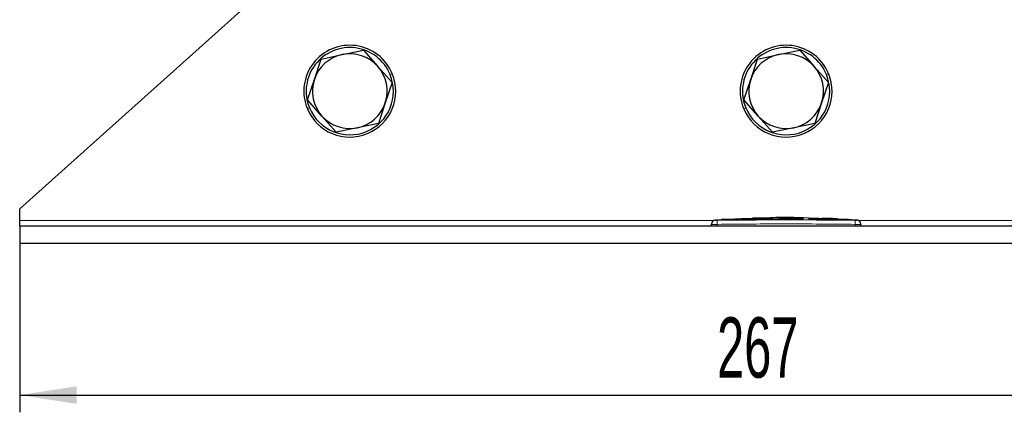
# Model space of a CAD drawing. Header units: millimetres. Extents: x 5 to 418, y 2 to 292.
# Tile 10 of 48: x 58 to 115, y 154 to 177. Entities that reach past the tile are written whole.
import ezdxf

# ---------------------------------------------------------------- set-up
doc = ezdxf.new("R2010")
doc.units = ezdxf.units.MM
doc.layers.add('SLD-0', color=7, linetype='Continuous')
doc.styles.add('SLDTEXTSTYLE0', font='TXT', dxfattribs={"width": 0.605})
doc.dimstyles.new('SLDDIMSTYLE0', dxfattribs={"dimtxt": 3.5, "dimasz": 3.302, "dimexe": 0, "dimexo": 0.0625, "dimgap": 0.875, "dimtad": 1, "dimlfac": 3, "dimrnd": 1e-09, "dimzin": 12, "dimdsep": 46, "dimtxsty": 'SLDTEXTSTYLE0', "dimsah": 1, "dimcen": 0.09, "dimadec": 0, "dimazin": 3, "dimtfac": 1, "dimtofl": 0, "dimtmove": 0, "dimatfit": 3, "dimfxl": 1, "dimfrac": 2, "dimtolj": 1, "dimtzin": 12, "dimarcsym": 0})
doc.dimstyles.new('SLDDIMSTYLE1', dxfattribs={"dimtxt": 3.5, "dimasz": 3.302, "dimexe": 0, "dimexo": 0.0625, "dimgap": 0.875, "dimtad": 1, "dimdec": 1, "dimlfac": 3, "dimrnd": 1e-09, "dimzin": 12, "dimdsep": 46, "dimtxsty": 'SLDTEXTSTYLE0', "dimsah": 1, "dimcen": 0.09, "dimadec": 0, "dimazin": 3, "dimtfac": 1, "dimtofl": 0, "dimtmove": 0, "dimatfit": 3, "dimfxl": 1, "dimfrac": 2, "dimtolj": 1, "dimtzin": 12, "dimarcsym": 0})

# ---------------------------------------------------------------- blocks, each defined once
blk = doc.blocks.new('_D')
at = {"layer": 'SLD-0'}
for p, q in [((58.013, 164.236), (58.013, 154.429)), ((147.013, 164.236), (147.013, 154.429)), ((58.013, 155.429), (147.013, 155.429))]:
    blk.add_line(p, q, dxfattribs=at)
for points in [[(58.013, 155.429), (61.315, 154.921), (61.315, 155.937)], [(147.013, 155.429), (143.711, 155.937), (143.711, 154.921)]]:
    blk.add_solid(points, dxfattribs=at)
at = {"layer": 'SLD-0', "insert": (98.503, 159.941), "char_height": 3.5, "attachment_point": 1, "style": 'SLDTEXTSTYLE0'}
blk.add_mtext('267', dxfattribs=at)
blk = doc.blocks.new('_D_1')
at = {"layer": 'SLD-0'}
for p, q in [((114.413, 250.007), (157.219, 250.007)), ((156.219, 164.236), (156.219, 250.007)), ((147.013, 164.236), (157.219, 164.236))]:
    blk.add_line(p, q, dxfattribs=at)
for points in [[(156.219, 250.007), (155.711, 246.705), (156.727, 246.705)], [(156.219, 164.236), (156.727, 167.538), (155.711, 167.538)]]:
    blk.add_solid(points, dxfattribs=at)
at = {"layer": 'SLD-0', "insert": (151.707, 201.106), "char_height": 3.5, "attachment_point": 1, "rotation": 90, "style": 'SLDTEXTSTYLE0'}
blk.add_mtext('257,3', dxfattribs=at)

msp = doc.modelspace()

# ---------------------------------------------------------------- linework, layer by layer
at = {"color": 7, "linetype": 'Continuous', "lineweight": 25}
for p, q in [((70.8463, 177.7358), (58.013, 166.2358)), ((75.1226, 173.7496), (75.5155, 174.9373)), ((75.5155, 174.9373), (76.7404, 175.1909)), ((76.7404, 175.1909), (77.9654, 175.4444)), ((77.9654, 175.4444), (78.7975, 174.5104)), ((100.4559, 173.7496), (100.8488, 174.9373)), ((100.8488, 174.9373), (102.0738, 175.1909)), ((102.0738, 175.1909), (103.2987, 175.4444)), ((103.2987, 175.4444), (104.1308, 174.5104)), ((78.7975, 174.5104), (79.6295, 173.5763)), ((104.1308, 174.5104), (104.9629, 173.5763)), ((74.7297, 172.562), (75.1226, 173.7496)), ((79.6295, 173.5763), (79.2367, 172.3887)), ((100.0631, 172.562), (100.4559, 173.7496)), ((104.9629, 173.5763), (104.57, 172.3887)), ((75.5618, 171.628), (74.7297, 172.562)), ((79.2367, 172.3887), (78.8438, 171.2011)), ((100.8951, 171.628), (100.0631, 172.562)), ((104.57, 172.3887), (104.1771, 171.2011)), ((76.3939, 170.6939), (75.5618, 171.628)), ((101.7272, 170.6939), (100.8951, 171.628)), ((77.6189, 170.9475), (76.3939, 170.6939)), ((78.8438, 171.2011), (77.6189, 170.9475)), ((102.9522, 170.9475), (101.7272, 170.6939)), ((104.1771, 171.2011), (102.9522, 170.9475)), ((58.013, 165.5692), (58.013, 166.2358)), ((58.013, 165.2358), (58.013, 165.5692)), ((147.013, 165.2358), (58.013, 165.2358)), ((58.013, 165.2358), (58.013, 164.2358)), ((98.1796, 165.2358), (98.1796, 165.3398)), ((98.8096, 165.6034), (98.3484, 165.58)), ((99.5428, 165.6392), (98.7643, 165.6126)), ((98.8095, 165.5986), (99.5422, 165.6227)), ((99.5422, 165.616), (98.8095, 165.5919)), ((98.8095, 165.5986), (98.8095, 165.5919)), ((99.5422, 165.6571), (100.3492, 165.6447)), ((99.5422, 165.6227), (99.5422, 165.616)), ((100.3492, 165.638), (99.5733, 165.6499)), ((100.5662, 165.6741), (99.9041, 165.6515)), ((100.3492, 165.6447), (103.5162, 165.6654)), ((103.5162, 165.6587), (100.3492, 165.638)), ((100.3492, 165.6447), (100.3492, 165.638)), ((101.2513, 165.7194), (100.5625, 165.6963)), ((102.0817, 165.7381), (103.8078, 165.7231)), ((102.0817, 165.7208), (102.0817, 165.7381)), ((102.799, 165.7252), (102.0817, 165.7314)), ((103.5162, 165.7134), (102.0817, 165.7208)), ((103.5162, 165.6654), (103.5162, 165.6587)), ((103.8078, 165.7231), (103.8078, 165.7037)), ((103.8078, 165.6615), (105.7002, 165.6159)), ((103.8078, 165.6615), (103.8078, 165.6548)), ((105.7002, 165.6092), (103.8078, 165.6548)), ((106.1309, 165.6148), (103.8473, 165.6963)), ((104.6207, 165.6963), (104.6207, 165.6835)), ((105.2011, 165.6704), (104.6207, 165.6963)), ((104.6207, 165.6896), (105.2011, 165.6637)), ((104.6207, 165.6835), (105.2011, 165.6604)), ((105.4136, 165.6498), (105.4136, 165.6565)), ((106.2223, 165.6062), (106.2223, 165.5995)), ((106.6776, 165.58), (106.2619, 165.5996)), ((106.8463, 165.2358), (106.8463, 165.3398)), ((147.013, 164.2358), (58.013, 164.2358))]:
    msp.add_line(p, q, dxfattribs=at)
at = {"color": 7, "linetype": 'Continuous', "lineweight": 18}
for p, q in [((79.5198, 174.0396), (79.6429, 174.0906)), ((104.8531, 174.0396), (104.9762, 174.0906)), ((74.8395, 172.0988), (74.7164, 172.0477)), ((100.1729, 172.0988), (100.0497, 172.0477)), ((98.3322, 165.5692), (58.013, 165.5692)), ((98.5101, 165.5731), (98.513, 165.3398)), ((98.513, 165.2358), (98.513, 165.3398)), ((105.2011, 165.6704), (105.2011, 165.6637)), ((105.7002, 165.6159), (105.7002, 165.6092)), ((106.5158, 165.5731), (106.513, 165.3398)), ((106.513, 165.2358), (106.513, 165.3398)), ((147.013, 165.5692), (106.6937, 165.5692))]:
    msp.add_line(p, q, dxfattribs=at)
at = {"color": 7, "linetype": 'Continuous', "lineweight": 25}
for centre, radius, start, end in [((77.1796, 173.0692), 2.6667, 22.52267, 202.52267), ((77.1796, 173.0692), 2.5333, 22.52267, 202.52267), ((102.513, 173.0692), 2.6667, 22.52267, 202.52267), ((102.513, 173.0692), 2.5333, 22.52267, 202.52267), ((77.1796, 173.0692), 2.1667, 101.69573, 161.69573), ((77.1796, 173.0692), 2.1667, 41.69573, 101.69573), ((102.513, 173.0692), 2.1667, 101.69573, 161.69573), ((102.513, 173.0692), 2.1667, 41.69573, 101.69573), ((77.1796, 173.0692), 2.1667, 341.69573, 41.69573), ((102.513, 173.0692), 2.1667, 341.69573, 41.69573), ((77.1796, 173.0692), 2.6667, 202.52267, 22.52267), ((77.1796, 173.0692), 2.5333, 202.52267, 22.52267), ((102.513, 173.0692), 2.6667, 202.52267, 22.52267), ((102.513, 173.0692), 2.5333, 202.52267, 22.52267), ((77.1796, 173.0692), 2.1667, 161.69573, 221.69573), ((102.513, 173.0692), 2.1667, 161.69573, 221.69573), ((77.1796, 173.0692), 2.1667, 281.69573, 341.69573), ((102.513, 173.0692), 2.1667, 281.69573, 341.69573), ((77.1796, 173.0692), 2.1667, 221.69573, 281.69573), ((102.513, 173.0692), 2.1667, 221.69573, 281.69573), ((98.413, 165.3503), 0.2333, 93.30836, 180.0017), ((106.613, 165.3503), 0.2333, 359.99828, 86.65876)]:
    msp.add_arc(centre, radius, start, end, dxfattribs=at)
at = {"color": 7, "linetype": 'Continuous', "lineweight": 18}
for centre, start, end in [((98.413, 165.3398), 90.9905, 179.99805), ((106.613, 165.3398), 0.00195, 89.00993)]:
    msp.add_arc(centre, 0.2333, start, end, dxfattribs=at)
at = {"color": 7, "linetype": 'Continuous', "lineweight": 25}
for points, knots in [([(98.1796, 165.3398), (98.1796, 165.3437), (98.1796, 165.3499), (98.1796, 165.3492), (98.1796, 165.349)], [0, 0, 0, 0, 0.6377978, 1, 1, 1, 1]), ([(103.3438, 165.7143), (103.083, 165.7271), (102.3858, 165.7611), (101.6886, 165.722), (101.2522, 165.6976)], [0, 0, 0, 0, 0.3740413, 1, 1, 1, 1]), ([(105.4122, 165.6569), (105.4071, 165.6576), (105.397, 165.659), (105.3533, 165.6621), (105.2942, 165.6656), (105.2399, 165.6685), (105.2086, 165.67), (105.2011, 165.6704)], [0, 0, 0, 0, 0.2313819, 0.4629549, 0.6947611, 0.9267657, 1, 1, 1, 1]), ([(105.2011, 165.6637), (105.225, 165.6625), (105.2728, 165.6601), (105.3367, 165.6565), (105.3843, 165.6533), (105.4112, 165.6509), (105.4109, 165.6501), (105.4109, 165.6498)], [0, 0, 0, 0, 0.2150885, 0.4301767, 0.6452497, 0.8601714, 1, 1, 1, 1]), ([(105.2011, 165.6604), (105.225, 165.6594), (105.2727, 165.6575), (105.3365, 165.6558), (105.3841, 165.6551), (105.4111, 165.6553), (105.4109, 165.6561), (105.4109, 165.6565)], [0, 0, 0, 0, 0.2147891, 0.4295851, 0.6442208, 0.8587329, 1, 1, 1, 1]), ([(105.7002, 165.6159), (105.7636, 165.6141), (105.8905, 165.6106), (106.0588, 165.6079), (106.1681, 165.6064), (106.2087, 165.6063), (106.2223, 165.6062)], [0, 0, 0, 0, 0.2851253, 0.5702516, 0.8553553, 1, 1, 1, 1]), ([(106.2223, 165.5995), (106.1925, 165.5997), (106.133, 165.6001), (105.9791, 165.6024), (105.8275, 165.6054), (105.7323, 165.6083), (105.7002, 165.6092)], [0, 0, 0, 0, 0.285052, 0.570102, 0.8551915, 1, 1, 1, 1]), ([(106.2223, 165.6062), (106.2618, 165.6058), (106.3137, 165.6054), (106.3004, 165.6072), (106.2972, 165.6076)], [0, 0, 0, 0, 0.7597868, 1, 1, 1, 1]), ([(106.2962, 165.601), (106.2995, 165.6005), (106.3107, 165.5988), (106.259, 165.5992), (106.2223, 165.5995)], [0, 0, 0, 0, 0.2906381, 1, 1, 1, 1]), ([(106.8463, 165.349), (106.8463, 165.3493), (106.8463, 165.3502), (106.8463, 165.344), (106.8463, 165.3398)], [0, 0, 0, 0, 0.3187816, 1, 1, 1, 1])]:
    msp.add_open_spline(points, degree=3, knots=knots, dxfattribs=at)
at = {"color": 7, "linetype": 'Continuous', "lineweight": 18}
for points, knots in [([(98.513, 165.3398), (98.4755, 165.3397), (98.4006, 165.3395), (98.3007, 165.3394), (98.2253, 165.3394), (98.1853, 165.3395), (98.1813, 165.3397), (98.1796, 165.3398)], [0, 0, 0, 0, 0.21467234, 0.42935197, 0.64402607, 0.85869541, 1, 1, 1, 1]), ([(98.3996, 165.5819), (98.3994, 165.5822), (98.3987, 165.5828), (98.4049, 165.5769), (98.4089, 165.5731)], [0, 0, 0, 0, 0.3621246, 1, 1, 1, 1]), ([(98.4089, 165.5731), (98.4095, 165.573), (98.411, 165.5728), (98.4233, 165.5727), (98.4462, 165.5726), (98.4762, 165.5728), (98.4989, 165.573), (98.5101, 165.5731)], [0, 0, 0, 0, 0.1406569, 0.3555038, 0.5710329, 0.7861716, 1, 1, 1, 1]), ([(98.5101, 165.5731), (99.8445, 165.585), (102.5131, 165.6087), (105.1816, 165.585), (106.5158, 165.5731)], [0, 0, 0, 0, 0.5000392, 1, 1, 1, 1]), ([(106.513, 165.3398), (105.1797, 165.3527), (102.5131, 165.3784), (99.8464, 165.3527), (98.513, 165.3398)], [0, 0, 0, 0, 0.499961, 1, 1, 1, 1]), ([(106.8463, 165.3398), (106.8426, 165.3397), (106.8353, 165.3395), (106.7778, 165.3393), (106.6932, 165.3394), (106.5995, 165.3395), (106.5376, 165.3397), (106.513, 165.3398)], [0, 0, 0, 0, 0.2146728, 0.4293525, 0.6440267, 0.8586958, 1, 1, 1, 1]), ([(106.5158, 165.5731), (106.5232, 165.573), (106.5419, 165.5728), (106.5701, 165.5727), (106.5957, 165.5726), (106.6133, 165.5728), (106.6158, 165.573), (106.617, 165.5731)], [0, 0, 0, 0, 0.1405668, 0.3553275, 0.5708435, 0.7860436, 1, 1, 1, 1]), ([(106.617, 165.5731), (106.6213, 165.5771), (106.6276, 165.5831), (106.6266, 165.5822), (106.6263, 165.5819)], [0, 0, 0, 0, 0.6810033, 1, 1, 1, 1])]:
    msp.add_open_spline(points, degree=3, knots=knots, dxfattribs=at)

# ---------------------------------------------------------------- dimensions: what is measured, and where the dimension line sits
at = {"layer": 'SLD-0'}
dim = msp.add_linear_dim(base=(156.2188, 250.0065), p1=(147.013, 164.2358), p2=(114.413, 250.0065), angle=90, dimstyle='SLDDIMSTYLE1', dxfattribs=at)
dim.commit()
dim.dimension.update_dxf_attribs({"geometry": '_D_1', "text_midpoint": (156.2188, 207.1212), "dimtype": 160})
dim = msp.add_linear_dim(base=(147.013, 155.4289), p1=(58.013, 164.2358), p2=(147.013, 164.2358), dimstyle='SLDDIMSTYLE0', dxfattribs=at)
dim.commit()
dim.dimension.update_dxf_attribs({"geometry": '_D', "text_midpoint": (102.513, 155.4289), "dimtype": 160})

doc.saveas('drawing.dxf')
